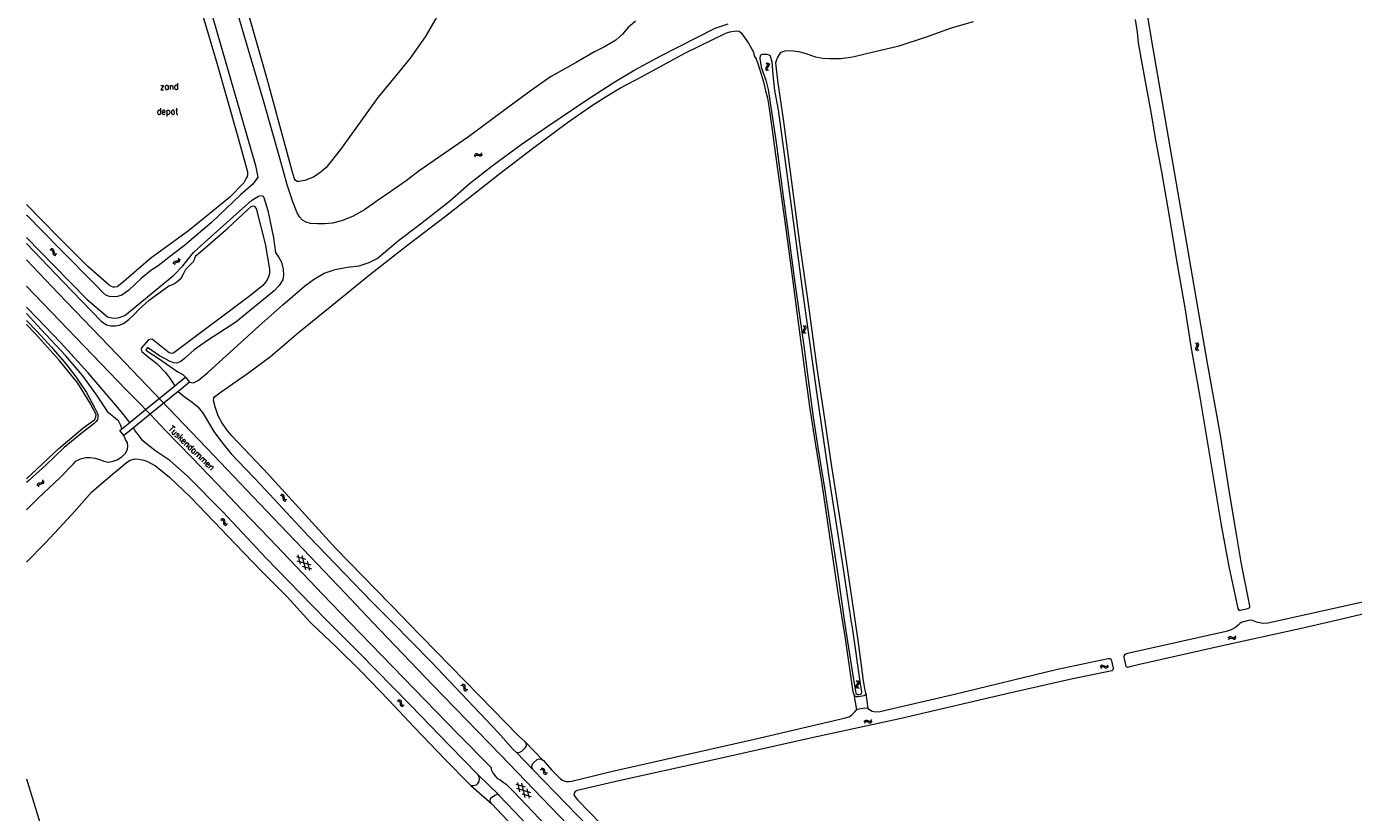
# Model space of a CAD drawing. Header units: metres. Extents: x 189705 to 199106, y 581686 to 588448.
# Tile 102 of 256: x 189971 to 190390, y 587940 to 588188. Entities that reach past the tile are written whole.
import ezdxf

# ---------------------------------------------------------------- set-up
doc = ezdxf.new("R2010")
doc.units = ezdxf.units.M
doc.layers.add('B-WA-OG-GBKN-G', color=7, linetype='Continuous', lineweight=18)
doc.styles.add('Style-STANDARD', font='STANDARD.shx')

msp = doc.modelspace()

# ---------------------------------------------------------------- linework, layer by layer
at = {"layer": 'B-WA-OG-GBKN-G'}
for p, q in [((190204.698, 588176.333), (190204.995, 588176.054)), ((190204.995, 588176.054), (190205.137, 588175.758)), ((190205.191, 588176.388), (190205.49, 588176.111)), ((190205.49, 588176.111), (190205.634, 588175.817)), ((190204.613, 588174.753), (190204.54, 588174.432)), ((190204.54, 588174.432), (190204.687, 588174.128)), ((190204.842, 588175.091), (190204.613, 588174.753)), ((190204.687, 588174.128), (190204.986, 588173.85)), ((190205.067, 588175.439), (190204.842, 588175.091)), ((190205.109, 588174.809), (190205.036, 588174.488)), ((190205.036, 588174.488), (190205.18, 588174.184)), ((190205.137, 588175.758), (190205.067, 588175.439)), ((190205.335, 588175.149), (190205.109, 588174.809)), ((190205.18, 588174.184), (190205.479, 588173.905)), ((190205.562, 588175.487), (190205.335, 588175.149)), ((190205.634, 588175.817), (190205.562, 588175.487)), ((190112.664, 588147.151), (190112.862, 588147.507)), ((190112.834, 588146.685), (190113.035, 588147.04)), ((190112.862, 588147.507), (190113.113, 588147.717)), ((190113.035, 588147.04), (190113.289, 588147.248)), ((190113.113, 588147.717), (190113.452, 588147.725)), ((190113.289, 588147.248), (190113.615, 588147.256)), ((190113.452, 588147.725), (190113.834, 588147.585)), ((190113.615, 588147.256), (190114.006, 588147.119)), ((190113.834, 588147.585), (190114.218, 588147.446)), ((190114.006, 588147.119), (190114.389, 588146.977)), ((190114.218, 588147.446), (190114.547, 588147.451)), ((190114.389, 588146.977), (190114.718, 588146.982)), ((190114.547, 588147.451), (190114.808, 588147.663)), ((190114.718, 588146.982), (190114.979, 588147.197)), ((190114.808, 588147.663), (190115.008, 588148.02)), ((190114.979, 588147.197), (190115.179, 588147.553)), ((189978.68, 588117.389), (189979.087, 588117.376)), ((189979.014, 588117.757), (189979.421, 588117.747)), ((189979.087, 588117.376), (189979.389, 588117.248)), ((189979.421, 588117.747), (189979.723, 588117.621)), ((189979.723, 588117.621), (189979.887, 588117.325)), ((189979.887, 588117.325), (189979.941, 588116.922)), ((189979.389, 588117.248), (189979.548, 588116.963)), ((189979.548, 588116.963), (189979.608, 588116.552)), ((189979.608, 588116.552), (189979.66, 588116.148)), ((189979.66, 588116.148), (189979.817, 588115.859)), ((189979.817, 588115.859), (189980.128, 588115.727)), ((189979.941, 588116.922), (189979.996, 588116.517)), ((189979.996, 588116.517), (189980.153, 588116.228)), ((189980.128, 588115.727), (189980.537, 588115.716)), ((189980.153, 588116.228), (189980.462, 588116.095)), ((189980.462, 588116.095), (189980.871, 588116.083)), ((190017.725, 588112.936), (190017.736, 588113.343)), ((190017.736, 588113.343), (190017.863, 588113.645)), ((190017.863, 588113.645), (190018.159, 588113.809)), ((190018.106, 588113.008), (190018.235, 588113.31)), ((190018.159, 588113.809), (190018.563, 588113.861)), ((190018.235, 588113.31), (190018.52, 588113.468)), ((190018.52, 588113.468), (190018.931, 588113.527)), ((190018.563, 588113.861), (190018.968, 588113.915)), ((190018.931, 588113.527), (190019.336, 588113.578)), ((190018.968, 588113.915), (190019.257, 588114.071)), ((190019.257, 588114.071), (190019.391, 588114.38)), ((190019.336, 588113.578), (190019.625, 588113.734)), ((190019.391, 588114.38), (190019.404, 588114.788)), ((190019.625, 588113.734), (190019.758, 588114.045)), ((190019.758, 588114.045), (190019.771, 588114.453)), ((190018.091, 588112.601), (190018.106, 588113.008)), ((190216.39, 588091.856), (190216.602, 588092.203)), ((190216.718, 588093.173), (190216.408, 588093.44)), ((190216.602, 588092.203), (190216.815, 588092.552)), ((190216.875, 588092.876), (190216.718, 588093.173)), ((190216.815, 588092.552), (190216.875, 588092.876)), ((190216.882, 588091.923), (190217.093, 588092.28)), ((190217.209, 588093.249), (190216.899, 588093.515)), ((190217.093, 588092.28), (190217.308, 588092.627)), ((190217.368, 588092.951), (190217.209, 588093.249)), ((190217.308, 588092.627), (190217.368, 588092.951)), ((190216.331, 588091.523), (190216.39, 588091.856)), ((190216.486, 588091.235), (190216.331, 588091.523)), ((190216.796, 588090.97), (190216.486, 588091.235)), ((190216.825, 588091.602), (190216.882, 588091.923)), ((190216.979, 588091.312), (190216.825, 588091.602)), ((190217.287, 588091.045), (190216.979, 588091.312)), ((190340.566, 588087.742), (190340.238, 588087.986)), ((190341.05, 588087.852), (190340.722, 588088.096)), ((190340.297, 588086.068), (190340.332, 588086.405)), ((190340.472, 588085.792), (190340.297, 588086.068)), ((190340.332, 588086.405), (190340.519, 588086.766)), ((190340.8, 588085.55), (190340.472, 588085.792)), ((190340.519, 588086.766), (190340.706, 588087.129)), ((190340.743, 588087.456), (190340.566, 588087.742)), ((190340.706, 588087.129), (190340.743, 588087.456)), ((190340.784, 588086.182), (190340.818, 588086.507)), ((190340.958, 588085.904), (190340.784, 588086.182)), ((190340.818, 588086.507), (190341.003, 588086.878)), ((190341.285, 588085.66), (190340.958, 588085.904)), ((190341.003, 588086.878), (190341.193, 588087.239)), ((190341.229, 588087.566), (190341.05, 588087.852)), ((190341.193, 588087.239), (190341.229, 588087.566)), ((189974.821, 588043), (189974.826, 588043.407)), ((189974.826, 588043.407), (189974.949, 588043.711)), ((189974.949, 588043.711), (189975.243, 588043.878)), ((189975.192, 588042.67), (189975.201, 588043.078)), ((189975.201, 588043.078), (189975.326, 588043.381)), ((189975.243, 588043.878), (189975.646, 588043.936)), ((189975.326, 588043.381), (189975.609, 588043.543)), ((189975.609, 588043.543), (189976.019, 588043.608)), ((189975.646, 588043.936), (189976.05, 588043.996)), ((189976.019, 588043.608), (189976.423, 588043.664)), ((189976.05, 588043.996), (189976.337, 588044.156)), ((189976.337, 588044.156), (189976.467, 588044.467)), ((189976.423, 588043.664), (189976.71, 588043.825)), ((189976.467, 588044.467), (189976.474, 588044.875)), ((189976.71, 588043.825), (189976.838, 588044.137)), ((189976.838, 588044.137), (189976.845, 588044.546)), ((190051.326, 588039.974), (190051.733, 588039.95)), ((190051.67, 588040.332), (190052.077, 588040.311)), ((190051.733, 588039.95), (190052.031, 588039.813)), ((190052.031, 588039.813), (190052.181, 588039.523)), ((190052.077, 588040.311), (190052.375, 588040.176)), ((190052.181, 588039.523), (190052.23, 588039.111)), ((190052.23, 588039.111), (190052.271, 588038.705)), ((190052.271, 588038.705), (190052.42, 588038.412)), ((190052.375, 588040.176), (190052.531, 588039.876)), ((190052.42, 588038.412), (190052.726, 588038.272)), ((190052.531, 588039.876), (190052.573, 588039.471)), ((190052.573, 588039.471), (190052.616, 588039.065)), ((190052.616, 588039.065), (190052.765, 588038.771)), ((190052.726, 588038.272), (190053.135, 588038.248)), ((190052.765, 588038.771), (190053.071, 588038.63)), ((190053.071, 588038.63), (190053.479, 588038.607)), ((190032.569, 588032.266), (190032.976, 588032.248)), ((190032.908, 588032.63), (190033.315, 588032.614)), ((190032.976, 588032.248), (190033.277, 588032.116)), ((190033.277, 588032.116), (190033.432, 588031.829)), ((190033.315, 588032.614), (190033.615, 588032.485)), ((190033.432, 588031.829), (190033.487, 588031.417)), ((190033.487, 588031.417), (190033.534, 588031.012)), ((190033.534, 588031.012), (190033.687, 588030.721)), ((190033.615, 588032.485), (190033.776, 588032.186)), ((190033.687, 588030.721), (190033.996, 588030.586)), ((190033.776, 588032.186), (190033.824, 588031.782)), ((190033.824, 588031.782), (190033.874, 588031.377)), ((190033.874, 588031.377), (190034.027, 588031.086)), ((190033.996, 588030.586), (190034.405, 588030.569)), ((190034.027, 588031.086), (190034.335, 588030.949)), ((190034.335, 588030.949), (190034.743, 588030.932)), ((190057.752, 588018.233), (190057.018, 588021.193)), ((190056.476, 588020.671), (190059.408, 588019.827)), ((190056.673, 588019.353), (190061.091, 588018.081)), ((190059.435, 588016.485), (190058.328, 588020.946)), ((190058.353, 588017.608), (190061.284, 588016.763)), ((190060.743, 588016.241), (190060.007, 588019.205)), ((190350.557, 587994.923), (190350.776, 587995.267)), ((190350.7, 587994.447), (190350.921, 587994.79)), ((190350.776, 587995.267), (190351.04, 587995.461)), ((190350.921, 587994.79), (190351.187, 587994.982)), ((190351.04, 587995.461), (190351.378, 587995.449)), ((190351.187, 587994.982), (190351.513, 587994.971)), ((190351.378, 587995.449), (190351.751, 587995.286)), ((190351.513, 587994.971), (190351.896, 587994.811)), ((190351.751, 587995.286), (190352.126, 587995.125)), ((190351.896, 587994.811), (190352.27, 587994.647)), ((190352.126, 587995.125), (190352.455, 587995.11)), ((190352.27, 587994.647), (190352.598, 587994.632)), ((190352.455, 587995.11), (190352.728, 587995.306)), ((190352.598, 587994.632), (190352.871, 587994.831)), ((190352.728, 587995.306), (190352.949, 587995.651)), ((190352.871, 587994.831), (190353.092, 587995.175)), ((190310.356, 587986.212), (190310.114, 587985.882)), ((190310.469, 587985.728), (190310.228, 587985.398)), ((190310.64, 587986.393), (190310.356, 587986.212)), ((190310.754, 587985.908), (190310.469, 587985.728)), ((190310.967, 587986.359), (190310.64, 587986.393)), ((190311.081, 587985.873), (190310.754, 587985.908)), ((190311.33, 587986.172), (190310.967, 587986.359)), ((190311.446, 587985.689), (190311.081, 587985.873)), ((190311.702, 587985.989), (190311.33, 587986.172)), ((190311.808, 587985.504), (190311.446, 587985.689)), ((190312.027, 587985.958), (190311.702, 587985.989)), ((190312.145, 587985.472), (190311.808, 587985.504)), ((190312.304, 587986.134), (190312.027, 587985.958)), ((190312.42, 587985.649), (190312.145, 587985.472)), ((190312.546, 587986.462), (190312.304, 587986.134)), ((190312.659, 587985.979), (190312.42, 587985.649)), ((190108.388, 587980.069), (190108.795, 587980.046)), ((190108.732, 587980.428), (190109.138, 587980.407)), ((190108.795, 587980.046), (190109.094, 587979.909)), ((190109.094, 587979.909), (190109.245, 587979.62)), ((190109.138, 587980.407), (190109.437, 587980.274)), ((190109.245, 587979.62), (190109.295, 587979.209)), ((190109.295, 587979.209), (190109.337, 587978.803)), ((190109.437, 587980.274), (190109.594, 587979.974)), ((190109.594, 587979.974), (190109.637, 587979.569)), ((190109.637, 587979.569), (190109.682, 587979.163)), ((190109.682, 587979.163), (190109.831, 587978.87)), ((190233.101, 587979.559), (190233.152, 587979.894)), ((190233.264, 587979.276), (190233.101, 587979.559)), ((190233.446, 587981.22), (190233.13, 587981.478)), ((190233.152, 587979.894), (190233.355, 587980.247)), ((190233.581, 587979.019), (190233.264, 587979.276)), ((190233.355, 587980.247), (190233.559, 587980.601)), ((190233.61, 587980.926), (190233.446, 587981.22)), ((190233.559, 587980.601), (190233.61, 587980.926)), ((190233.594, 587979.652), (190233.642, 587979.974)), ((190233.755, 587979.366), (190233.594, 587979.652)), ((190233.935, 587981.308), (190233.618, 587981.566)), ((190233.642, 587979.974), (190233.844, 587980.336)), ((190234.07, 587979.107), (190233.755, 587979.366)), ((190233.844, 587980.336), (190234.05, 587980.689)), ((190234.101, 587981.014), (190233.935, 587981.308)), ((190234.05, 587980.689), (190234.101, 587981.014)), ((190088.308, 587975.165), (190088.715, 587975.148)), ((190088.645, 587975.529), (190089.052, 587975.515)), ((190088.715, 587975.148), (190089.016, 587975.016)), ((190089.016, 587975.016), (190089.171, 587974.73)), ((190089.052, 587975.515), (190089.353, 587975.386)), ((190089.353, 587975.386), (190089.514, 587975.089)), ((190089.514, 587975.089), (190089.564, 587974.685)), ((190109.337, 587978.803), (190109.487, 587978.51)), ((190109.487, 587978.51), (190109.794, 587978.37)), ((190109.794, 587978.37), (190110.202, 587978.348)), ((190109.831, 587978.87), (190110.137, 587978.73)), ((190110.137, 587978.73), (190110.545, 587978.707)), ((190089.171, 587974.73), (190089.228, 587974.319)), ((190089.228, 587974.319), (190089.276, 587973.914)), ((190089.276, 587973.914), (190089.43, 587973.623)), ((190089.43, 587973.623), (190089.739, 587973.489)), ((190089.564, 587974.685), (190089.615, 587974.28)), ((190089.615, 587974.28), (190089.769, 587973.989)), ((190089.739, 587973.489), (190090.148, 587973.473)), ((190089.769, 587973.989), (190090.077, 587973.853)), ((190090.077, 587973.853), (190090.485, 587973.837)), ((190235.67, 587968.567), (190235.889, 587968.91)), ((190235.812, 587968.091), (190236.034, 587968.433)), ((190235.889, 587968.91), (190236.153, 587969.104)), ((190236.034, 587968.433), (190236.3, 587968.625)), ((190236.153, 587969.104), (190236.492, 587969.091)), ((190236.3, 587968.625), (190236.626, 587968.613)), ((190236.492, 587969.091), (190236.865, 587968.928)), ((190236.626, 587968.613), (190237.008, 587968.453)), ((190236.865, 587968.928), (190237.239, 587968.766)), ((190237.008, 587968.453), (190237.382, 587968.288)), ((190237.239, 587968.766), (190237.568, 587968.75)), ((190237.382, 587968.288), (190237.71, 587968.272)), ((190237.568, 587968.75), (190237.842, 587968.946)), ((190237.71, 587968.272), (190237.984, 587968.47)), ((190237.842, 587968.946), (190238.063, 587969.29)), ((190237.984, 587968.47), (190238.205, 587968.814)), ((190133.743, 587953.968), (190134.15, 587953.991)), ((190134.15, 587953.991), (190134.461, 587953.89)), ((190133.44, 587953.574), (190133.847, 587953.595)), ((190133.847, 587953.595), (190134.159, 587953.491)), ((190134.159, 587953.491), (190134.34, 587953.22)), ((190134.34, 587953.22), (190134.434, 587952.816)), ((190134.434, 587952.816), (190134.519, 587952.417)), ((190134.461, 587953.89), (190134.649, 587953.608)), ((190134.519, 587952.417), (190134.699, 587952.141)), ((190134.649, 587953.608), (190134.735, 587953.211)), ((190134.699, 587952.141), (190135.019, 587952.036)), ((190134.735, 587953.211), (190134.823, 587952.812)), ((190134.823, 587952.812), (190135.003, 587952.536)), ((190135.003, 587952.536), (190135.322, 587952.429)), ((190135.019, 587952.036), (190135.427, 587952.057)), ((190135.322, 587952.429), (190135.73, 587952.451)), ((190125.78, 587948.919), (190128.708, 587948.062)), ((190125.971, 587947.6), (190130.383, 587946.309)), ((190127.046, 587946.475), (190126.324, 587949.439)), ((190128.721, 587944.721), (190127.633, 587949.187)), ((190127.644, 587945.849), (190130.571, 587944.991)), ((190130.028, 587944.471), (190129.305, 587947.438))]:
    msp.add_line(p, q, dxfattribs=at)
at = {"layer": 'B-WA-OG-GBKN-G', "flags": 128}
for points in [[(190000, 588294.978), (190007.886, 588268.039), (190016.934, 588236.854), (190026.21, 588204.068), (190043.63, 588143.92), (190044.315, 588140.327), (190042.739, 588138.116)], [(190000, 588282.376), (190005.511, 588263.873), (190008.284, 588253.912), (190011.254, 588243.856), (190017.443, 588222.11), (190021.732, 588208.685), (190025.637, 588195.81), (190031.527, 588175.912), (190037.82, 588153.692), (190041.022, 588141.974), (190041.041, 588140.996), (190040.936, 588140.474), (190040.696, 588139.924), (190039.88, 588138.459), (190035.423, 588133.925), (190022.396, 588123.337), (190010.52, 588114.79), (190001.337, 588106.785), (190000, 588105.821)], [(190130.561, 588167.577), (190122.718, 588161.875), (190110.78, 588153.009), (190095.256, 588142.32), (190091.126, 588139.146), (190086.284, 588135.794), (190082.004, 588132.833), (190077.99, 588130.001), (190074.241, 588127.869), (190070.751, 588126.568), (190067.93, 588125.819), (190065.414, 588125.617), (190063.143, 588125.614), (190060.902, 588125.729), (190059.555, 588126.113), (190058.414, 588126.69), (190057.5, 588127.828), (190056.741, 588129.069), (190055.352, 588132.56), (190053.599, 588137.843), (190051.261, 588146.323), (190046.261, 588164.073), (190040.102, 588184.668), (190034.796, 588203.114)], [(190103.646, 588195.714), (190097.085, 588184.524), (190092.413, 588177.847), (190088.206, 588172.65), (190082.238, 588165.391), (190070.456, 588149), (190065.897, 588143.341), (190064.288, 588141.946), (190061.844, 588140.329), (190059.124, 588139.272), (190057.273, 588138.902), (190056.709, 588138.973), (190056.212, 588139.239), (190055.892, 588139.721), (190055.173, 588142.159), (190053.579, 588148.05), (190047.138, 588171.615), (190038.772, 588201.169)], [(190341.372, 588072.137), (190343.591, 588058.896), (190345.985, 588044.399), (190348.345, 588030.521), (190350.735, 588017.495), (190353.552, 588004.327), (190353.902, 588003.814), (190354.305, 588003.748), (190356.749, 588004.245), (190357.317, 588004.58), (190357.384, 588004.984), (190357.3, 588005.591), (190356.899, 588007.254), (190354.728, 588018.314), (190353.132, 588027.766), (190350.977, 588040.834), (190348.051, 588058.965), (190343.974, 588081.677), (190340.554, 588101.714), (190337.521, 588119.434), (190333.662, 588141.341), (190330.197, 588161.439), (190326.366, 588183.899), (190324.894, 588192.846)], [(190022.787, 588075.61), (190024.017, 588075.438), (190025.488, 588076.212), (190028.557, 588078.713), (190033.244, 588082.971), (190044.685, 588093.32), (190052.226, 588099.984), (190059.019, 588105.964), (190061.86, 588108.014), (190065.23, 588110.058), (190068.698, 588111.187), (190072.489, 588111.867), (190076.309, 588112.38), (190079.459, 588113.409), (190082.003, 588114.695), (190084.65, 588116.898), (190088.684, 588120.315), (190094.672, 588124.871), (190104.829, 588132.744), (190111.031, 588138.233), (190118.249, 588143.848), (190127.439, 588150.591), (190135.876, 588156.338), (190147.831, 588164.475), (190156.491, 588170.044), (190163.307, 588174.092), (190171.532, 588178.584), (190188.69, 588187.307), (190192.751, 588188.637)], [(190163.5, 588189.425), (190161.102, 588187.36), (190159.395, 588185.329), (190157.251, 588183.525), (190153.723, 588181.339), (190150.543, 588179.776), (190144.759, 588176.393), (190136.71, 588171.911), (190130.561, 588167.577)], [(190215.339, 588119.473), (190214.143, 588129.157), (190212.415, 588141.956), (190210.343, 588157.851), (190208.427, 588170.728), (190207.74, 588176.372), (190207.963, 588177.088), (190208.341, 588177.878), (190208.93, 588178.924), (190209.502, 588179.671), (190210.048, 588179.923), (190210.747, 588180.076), (190212.547, 588180.253), (190214.927, 588179.949), (190216.934, 588179.336), (190220.26, 588178.194), (190222.66, 588177.8), (190224.693, 588177.653), (190228.332, 588177.734), (190232.044, 588178.183), (190238.973, 588179.861), (190246.735, 588181.724), (190255.342, 588184.527), (190263.232, 588187.393), (190270.144, 588189.405)], [(190321.196, 588189.974), (190321.81, 588186.003), (190322.158, 588182.633), (190322.995, 588177.963), (190324.142, 588171.631), (190326.043, 588161.437), (190327.682, 588151.46), (190329.469, 588141.972), (190331.923, 588128.024), (190334.119, 588114.608), (190336.857, 588099.054), (190338.772, 588086.861), (190341.372, 588072.137)], [(190153.753, 588165.386), (190158.724, 588168.409), (190165.427, 588171.957), (190179.06, 588179.356), (190192.025, 588185.699), (190193.249, 588186.146), (190195.314, 588186.431), (190196.261, 588186.331), (190196.897, 588185.815), (190199.211, 588182.495), (190200.763, 588179.671), (190200.974, 588178.499), (190201.576, 588177.455), (190202.047, 588176.488), (190202.754, 588174.133), (190203.844, 588170.296), (190204.546, 588167.487), (190205.164, 588165.209), (190205.563, 588162.675), (190206.642, 588155.229), (190208.311, 588142.731), (190210.469, 588127.051), (190212.532, 588112.24), (190214.768, 588095.326), (190216.98, 588078.775), (190218.361, 588067.941), (190220.055, 588057.125), (190222.259, 588043.611), (190224.597, 588027.789), (190227.188, 588010.568), (190228.826, 588000)], [(190231.667, 588000), (190228.784, 588018.904), (190225.079, 588042.928), (190220.675, 588072.484), (190216.215, 588105.037), (190212.237, 588135.146), (190208.621, 588161.502), (190207.439, 588167.589), (190206.909, 588172.528), (190206.632, 588176.636), (190206.01, 588178.631), (190205.049, 588178.954), (190203.501, 588178.961), (190202.844, 588178.695), (190202.716, 588177.675)], [(190202.716, 588177.675), (190203.178, 588175.018), (190204.594, 588170.839), (190205.391, 588167.896), (190205.72, 588165.923), (190206.257, 588162.407), (190207.889, 588151.256), (190210.12, 588134.18), (190211.841, 588121.292), (190213.81, 588107.021), (190216.471, 588087.875), (190218.279, 588074.08), (190219.54, 588064.599), (190221.087, 588055.006), (190223.232, 588041.646), (190224.893, 588030.445), (190227.296, 588014.907), (190229.461, 588000)], [(190091.53, 588000), (190090.263, 588001.3), (190068.901, 588023.185), (190047.68, 588046.541), (190036.156, 588058.736), (190034.541, 588060.647), (190032.933, 588062.963), (190031.838, 588065.086), (190030.899, 588067.829), (190030.364, 588069.819), (190030.408, 588070.675), (190030.691, 588071.034), (190032.762, 588072.565), (190041.099, 588078.372), (190048.351, 588083.745), (190057.153, 588091.288), (190067.706, 588099.87), (190079.548, 588109.515), (190091.705, 588118.902), (190103.596, 588128.007), (190120.72, 588141.408), (190131.023, 588149.311), (190142.014, 588157.561), (190149.307, 588162.524), (190153.753, 588165.386)], [(190042.739, 588138.116), (190038.901, 588134.69), (190029.68, 588125.978), (190021.187, 588118.72), (190017.687, 588116.097), (190012.86, 588112.377), (190010.523, 588110.901), (190007.512, 588108.35), (190003.512, 588104.524), (190001.39, 588103.114), (190000.011, 588102.71), (190000, 588102.709)], [(190017.859, 588109.414), (190020.709, 588112.376), (190024.021, 588116.552), (190027.467, 588119.673), (190042.48, 588133), (190044.5, 588134.329), (190045.321, 588134.476), (190046.011, 588134.264), (190046.197, 588133.88), (190047.459, 588129.82), (190049.236, 588121.192), (190049.858, 588116.535), (190050.981, 588114.962), (190051.784, 588113.462), (190052.344, 588111.233), (190052.421, 588109.37), (190052.171, 588107.891), (190051.07, 588106.138), (190049.433, 588104.46), (190037.362, 588094.56), (190028.485, 588088.778), (190024.251, 588085.822), (190021.14, 588083.107), (190019.979, 588082.164), (190018.667, 588081.603), (190017.791, 588081.71), (190016.714, 588082.19), (190013.311, 588083.992), (190009.499, 588086.627), (190009.011, 588085.736), (190013.222, 588082.969), (190016.637, 588080.573), (190019.037, 588078.879), (190020.695, 588078.042), (190021.452, 588077.246)], [(190000, 588105.821), (189999.919, 588105.763), (189999.151, 588105.583), (189998.678, 588105.595), (189998.165, 588105.768), (189997.425, 588106.264), (189990.63, 588112.146), (189981.14, 588121.692), (189971.34, 588131.702)], [(190000, 588093.508), (190000.524, 588093.6), (190001.972, 588094.156), (190003.602, 588095.461), (190005.325, 588097.023), (190006.811, 588098.552), (190010.006, 588101.456), (190016.208, 588105.993), (190017.452, 588106.394), (190018.814, 588107.279), (190020.157, 588108.483), (190020.865, 588109.841), (190021.605, 588111.295), (190022.647, 588112.335), (190023.985, 588113.677), (190024.298, 588114.294), (190024.449, 588114.787), (190024.635, 588115.23), (190024.917, 588115.554), (190027.013, 588117.419), (190034.838, 588124.199), (190041.051, 588130.03), (190042.233, 588131.083), (190042.827, 588131.279), (190043.175, 588131.192), (190043.834, 588130.383), (190046.686, 588119.259), (190048.04, 588111.291), (190048.039, 588109.947), (190047.735, 588108.836), (190047.158, 588107.666), (190045.95, 588106.168), (190042.122, 588103.118), (190017.799, 588084.875), (190017.149, 588084.687), (190016.343, 588084.863), (190011.042, 588089.113), (190010.576, 588089.23), (190009.787, 588088.994), (190007.635, 588086.462), (190007.49, 588085.942), (190007.57, 588085.572), (190007.754, 588085.27), (190009.7, 588083.612), (190012.442, 588081.521), (190015.197, 588078.733), (190016.404, 588077.063), (190018.089, 588074.513)], [(190000, 588102.709), (189998.703, 588102.578), (189997.515, 588102.649), (189996.369, 588103.052), (189995.432, 588103.881), (189993.263, 588106.099), (189981.75, 588117.768), (189971.34, 588128.425)], [(189971.34, 588121.238), (189979.942, 588112.435), (189990.498, 588101.711), (189996.877, 588096.279), (189998.726, 588095.839), (190000, 588095.982)], [(189971.34, 588119.384), (189982.799, 588107.367), (189994.849, 588094.846), (189996.605, 588093.755), (189997.96, 588093.42)], [(190232.919, 588000), (190231.445, 588009.97), (190228.849, 588027.766), (190225.48, 588049.02), (190222.969, 588066.23), (190220.862, 588080.111), (190218.296, 588098.893), (190215.339, 588119.473)], [(189981.36, 588103.751), (189971.34, 588114.217)], [(190000, 588095.982), (190000.602, 588096.05), (190002.354, 588096.723), (190017.859, 588109.414)], [(190000, 588076.068), (189971.34, 588105.968)], [(189981.36, 588103.751), (190000, 588084.225)], [(190000, 588067.817), (189996.856, 588071.472), (189990.837, 588078.638), (189982.052, 588088.19), (189974.694, 588095.786), (189971.34, 588099.313)], [(190000, 588063.717), (189998.787, 588064.715), (189997.237, 588065.972), (189993.712, 588071.252), (189989.109, 588077.665), (189983.593, 588084.048), (189975.991, 588092.239), (189971.34, 588097.261)], [(189971.34, 588095.072), (189974.573, 588091.711), (189979.211, 588086.701), (189983.738, 588081.44), (189986.928, 588077.364), (189990.298, 588072.403), (189992.794, 588067.643), (189993.832, 588065.57), (189993.864, 588065.124), (189993.882, 588064.496), (189993.687, 588063.882), (189993.337, 588063.235), (189992.721, 588062.583), (189988.497, 588059.335), (189983.249, 588055.008), (189977.5, 588049.582), (189972.018, 588044.596), (189971.34, 588043.972)], [(189981.648, 588082.607), (189974.046, 588090.999), (189971.34, 588093.83)], [(189997.96, 588093.42), (189999.366, 588093.397), (190000, 588093.508)], [(190000, 588084.225), (190011.656, 588072.164), (190030.341, 588052.614), (190049.202, 588032.911), (190060.825, 588020.731), (190071.92, 588009.114), (190080.532, 588000)], [(189971.34, 588045.19), (189973.003, 588046.722), (189981.493, 588054.706), (189989.139, 588061.132), (189992.883, 588063.843), (189993.234, 588064.71), (189993.287, 588065.505), (189991.371, 588069.009), (189987.479, 588075.292), (189981.648, 588082.607)], [(190008.885, 588067.03), (190007.507, 588068.473), (190002.758, 588073.229), (190000, 588076.068)], [(190018.089, 588074.513), (190019.511, 588075.669), (190021.452, 588077.246)], [(190022.787, 588075.61), (190019.981, 588073.338), (190019.166, 588072.678)], [(190021.452, 588077.246), (190022.787, 588075.61)], [(190008.885, 588067.03), (190018.089, 588074.513)], [(190019.166, 588072.678), (190010.326, 588065.521)], [(190019.166, 588072.678), (190021.079, 588071.16), (190023.649, 588069.37), (190025.423, 588067.902), (190026.824, 588066.097), (190027.673, 588064.751), (190030.456, 588060.096), (190032.851, 588056.839), (190035.895, 588053.108), (190045.25, 588043.249), (190060.311, 588027.122), (190080.342, 588006.436), (190086.682, 588000)], [(190003.883, 588062.964), (190001.661, 588065.886), (190000, 588067.817)], [(190001.424, 588060.966), (190001.067, 588061.98), (190000.332, 588063.444), (190000, 588063.717)], [(190001.424, 588060.966), (190002.309, 588061.685), (190003.883, 588062.964)], [(190003.883, 588062.964), (190008.885, 588067.03)], [(190010.326, 588065.521), (190005.098, 588061.289)], [(190010.326, 588065.521), (190008.885, 588067.03)], [(190064.881, 588008.728), (190047.957, 588026.38), (190039.319, 588035.374), (190031.46, 588043.546), (190023.35, 588052.001), (190015.089, 588060.533), (190010.326, 588065.521)], [(190000.769, 588060.434), (190001.424, 588060.966)], [(190002.053, 588058.824), (190000.769, 588060.434)], [(190005.098, 588061.289), (190004.94, 588061.161), (190002.053, 588058.824)], [(190003.321, 588055.454), (190003.194, 588056.503), (190002.594, 588057.61), (190002.142, 588058.607), (190002.073, 588058.841)], [(190066.635, 588000), (190061.428, 588005.244), (190046.939, 588020.182), (190033.348, 588034.614), (190022.056, 588046.157), (190016.551, 588051.006), (190012.182, 588053.873), (190009.267, 588056.071), (190008.046, 588057.205), (190006.58, 588059.11), (190005.663, 588060.328), (190005.098, 588061.289)], [(190000, 588051.248), (190001.362, 588052.144), (190002.554, 588053.307), (190003.184, 588054.387), (190003.321, 588055.454)], [(189971.34, 588035.357), (189974.999, 588039.032), (189981.881, 588045.505), (189986.133, 588049.917), (189986.943, 588050.693), (189988.322, 588051.493), (189990.096, 588051.865), (189991.429, 588051.908), (189993.033, 588051.711), (189994.728, 588051.126), (189995.685, 588050.704), (189997.134, 588050.449), (189998.655, 588050.699), (189999.891, 588051.176), (190000, 588051.248)], [(190000, 588047.909), (190002.891, 588050.336), (190003.992, 588051.052), (190005.636, 588051.444), (190006.788, 588051.403), (190008.321, 588051.032), (190009.504, 588050.61), (190012.045, 588049.324), (190016.446, 588045.726), (190023.1, 588039.406), (190030.451, 588031.765)], [(189971.34, 588018.868), (189977.368, 588024.973), (189985.587, 588033.954), (189991.927, 588041.042), (189999.074, 588047.132), (190000, 588047.909)], [(190030.451, 588031.765), (190037.324, 588024.598), (190045.528, 588016.024), (190053.532, 588007.994), (190060.888, 588000)], [(190381.9, 588000), (190399.308, 588004.068), (190422.12, 588008.976), (190429.848, 588010.382), (190430.642, 588010.699), (190430.712, 588011.106), (190430.007, 588014.574), (190429.538, 588014.86), (190429.095, 588014.848), (190426.174, 588014.195), (190400.114, 588007.846), (190364.539, 588000)], [(190064.881, 588008.728), (190073.273, 588000)], [(190359.551, 588000), (190359.531, 588000.005), (190358.419, 588000.432), (190357.825, 588000.614), (190356.891, 588000.555), (190354.958, 588000)], [(190060.888, 588000), (190061.6, 587999.226), (190068.978, 587992.322), (190077.157, 587984.214), (190085.587, 587975.485), (190093.616, 587966.924), (190103.389, 587956.652), (190111.118, 587948.885), (190111.49, 587948.512), (190111.542, 587948.512)], [(190113.717, 587951.975), (190104.885, 587961.017), (190092.456, 587973.772), (190076.293, 587990.272), (190066.635, 588000)], [(190358.802, 587703.067), (190356.555, 587704.415), (190354.848, 587706.342), (190353.851, 587708.031), (190333.525, 587729.116), (190274.308, 587790.721), (190243.509, 587823.037), (190220.117, 587847.258), (190193.135, 587875.386), (190151.832, 587918.427), (190124.901, 587946.681), (190122.966, 587948.61), (190121.781, 587949.463), (190120.771, 587950.11), (190120.014, 587950.602), (190119.061, 587951.707), (190118.512, 587952.628), (190118.063, 587953.396), (190118.019, 587954.007), (190107.289, 587964.911), (190073.273, 588000)], [(190080.532, 588000), (190099.554, 587980.103), (190120.939, 587958.193), (190150.057, 587927.88), (190185.557, 587890.907), (190212.843, 587862.648), (190268.264, 587804.85), (190295.05, 587777.335), (190317.11, 587754.502), (190337.507, 587732.934), (190354.589, 587714.964), (190357.654, 587711.75), (190359.019, 587711.073), (190361.881, 587707.938), (190362.777, 587706.224)], [(190086.682, 588000), (190099.175, 587987.317), (190120.181, 587965.155), (190124.92, 587959.785), (190125.879, 587958.967)], [(190128.693, 587962.23), (190126.611, 587964.098), (190114.125, 587976.811), (190091.53, 588000)], [(190228.826, 588000), (190229.625, 587994.844), (190232.09, 587978.034), (190232.366, 587977.132)], [(190229.461, 588000), (190229.771, 587997.867), (190232.249, 587981.925), (190233.069, 587977.588), (190233.571, 587977.124), (190234.05, 587977.197), (190234.851, 587977.402), (190234.965, 587978.035), (190234.515, 587980.506), (190231.931, 587998.269), (190231.667, 588000)], [(190236.184, 587977.584), (190236.177, 587977.692), (190235.97, 587978.586), (190235.464, 587981.497), (190233.998, 587992.697), (190232.919, 588000)], [(190354.958, 588000), (190354.634, 587999.907), (190354.218, 587999.57), (190353.697, 587998.991), (190352.878, 587998.261), (190351.505, 587997.568), (190349.926, 587997.069), (190318.712, 587990.118), (190317.929, 587989.748), (190317.609, 587989.258), (190317.565, 587988.802), (190318.075, 587986.593), (190318.274, 587986.011), (190318.819, 587985.815), (190319.965, 587986.088), (190322.548, 587986.72), (190349.119, 587992.765)], [(190349.119, 587992.765), (190372.229, 587997.74), (190381.9, 588000)], [(190364.539, 588000), (190363.147, 587999.693), (190361.764, 587999.567), (190360.969, 587999.654), (190359.551, 588000)], [(190236.816, 587972.762), (190237.295, 587972.468), (190238.155, 587971.909), (190239.289, 587971.689), (190240.741, 587971.842), (190242.013, 587972.12), (190263.789, 587977.206), (190296.695, 587985.145), (190312.646, 587988.519), (190313.27, 587988.505), (190313.609, 587988.22), (190314.256, 587985.484), (190314.152, 587984.94), (190313.811, 587984.68), (190312.335, 587984.357), (190301.55, 587982.075), (190281.534, 587977.572), (190247.37, 587969.563), (190218.738, 587963.416), (190185.862, 587956.065), (190158.195, 587949.926), (190145.074, 587946.857)], [(190232.366, 587977.132), (190232.752, 587976.641), (190233.155, 587976.539), (190233.775, 587976.533), (190235.708, 587976.819), (190236.101, 587977.073), (190236.195, 587977.42)], [(190232.366, 587977.132), (190233.189, 587972.318)], [(190236.195, 587977.42), (190236.184, 587977.584)], [(190236.184, 587977.584), (190236.202, 587977.446)], [(190236.202, 587977.446), (190236.816, 587972.762)], [(190134.28, 587956.498), (190134.37, 587956.45), (190137.001, 587953.411), (190139.798, 587950.607), (190140.647, 587950.104), (190141.667, 587949.783), (190142.483, 587949.779), (190143.312, 587949.856), (190145.56, 587950.334), (190155.87, 587952.936), (190201.079, 587963.135), (190229.392, 587969.681), (190230.931, 587970.18), (190231.764, 587970.715), (190232.676, 587971.692), (190233.12, 587972.28), (190233.189, 587972.318)], [(190233.189, 587972.318), (190233.586, 587972.539), (190235.732, 587972.928), (190236.718, 587972.822), (190236.816, 587972.762)], [(190125.871, 587958.974), (190131.196, 587953.394)], [(190125.879, 587958.967), (190126.588, 587958.84), (190127.035, 587958.968), (190127.595, 587959.282), (190128.764, 587960.411), (190129.105, 587961.006), (190129.116, 587961.403), (190128.96, 587961.816), (190128.693, 587962.23)], [(190128.693, 587962.23), (190134.28, 587956.498)], [(190131.196, 587953.394), (190130.758, 587954.121), (190130.84, 587954.779), (190131.206, 587955.514), (190132.488, 587956.707), (190133.033, 587956.909), (190133.668, 587956.827), (190134.28, 587956.498)], [(189971.34, 587950.534), (189974.816, 587939.28), (189978.485, 587927.135), (189982.397, 587913.715), (189986.582, 587900.897), (189990.882, 587887.191), (189995.279, 587873.214), (189999.714, 587858.745), (190000, 587857.789)], [(190111.542, 587948.512), (190112.299, 587948.511), (190113.276, 587948.716), (190113.801, 587949.084), (190114.139, 587949.711), (190114.237, 587950.559), (190114.134, 587951.174), (190113.786, 587951.905)], [(190113.786, 587951.905), (190113.717, 587951.975)], [(190113.717, 587951.975), (190113.783, 587951.911)], [(190113.783, 587951.911), (190120.431, 587945.413)], [(190267.331, 587811.943), (190234.778, 587846.692), (190202.353, 587880.246), (190165.947, 587917.682), (190131.196, 587953.394)], [(190111.542, 587948.512), (190118.183, 587942.664)], [(190145.074, 587946.857), (190144.449, 587946.587), (190144.129, 587946.055), (190144.07, 587945.511), (190144.307, 587945.034), (190145.153, 587944.009), (190167.306, 587921.212), (190196.983, 587890.603), (190228.571, 587858.041), (190268.762, 587817.049), (190270.811, 587815.212)], [(190120.439, 587945.411), (190119.704, 587945.597), (190119.066, 587945.325), (190117.759, 587944.425), (190117.524, 587943.843), (190117.745, 587943.128), (190118.183, 587942.664)], [(190118.183, 587942.664), (190127.943, 587932.332), (190146.408, 587913.023), (190155.805, 587903.329), (190164.194, 587894.409), (190173.892, 587884.33), (190184.194, 587873.736), (190190.651, 587867), (190198.262, 587858.928), (190206.959, 587850.259), (190214.344, 587842.419), (190215.375, 587841.466), (190215.852, 587840.952), (190216.354, 587840.387), (190216.779, 587839.772), (190217.229, 587839.105), (190217.452, 587838.569)], [(190120.431, 587945.413), (190120.529, 587945.317)], [(190120.529, 587945.317), (190120.439, 587945.411)], [(190160.131, 587903.737), (190147.62, 587916.823), (190132.773, 587932.403), (190125.363, 587940.269), (190120.529, 587945.317)]]:
    msp.add_lwpolyline(points, dxfattribs=at)

# ---------------------------------------------------------------- texts
at = {"layer": 'B-WA-OG-GBKN-G', "style": 'Style-STANDARD'}
for s, rotation, p in [('zand', 1.03121, (190013.513, 588167.843)), ('depot', 0.34377, (190012.438, 588160.027)), ('Tuskendammen', 316.21543, (190015.976, 588060.701))]:
    msp.add_text(s, height=2, rotation=rotation, dxfattribs=at).set_placement(p)

doc.saveas('drawing.dxf')
